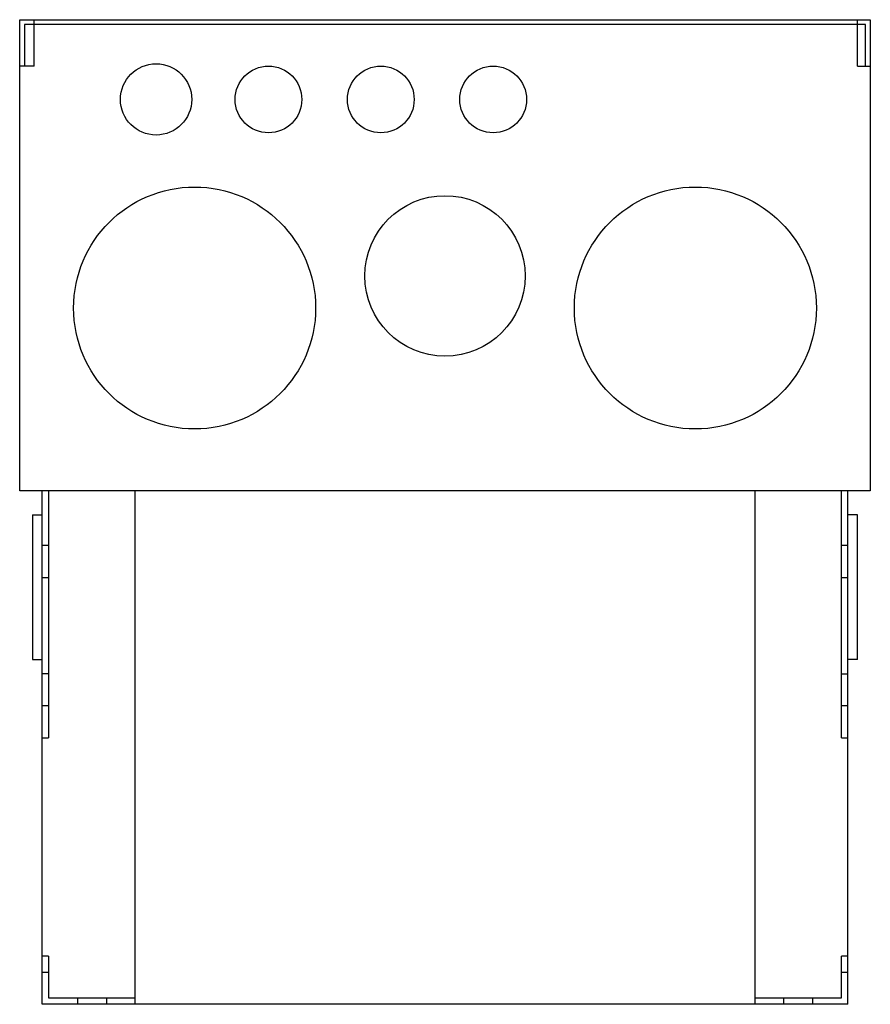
# Model space of a CAD drawing. Header units: millimetres. Extents: x 37 to 302, y 78 to 385.
import ezdxf

# ---------------------------------------------------------------- set-up
doc = ezdxf.new("R2010")
doc.units = ezdxf.units.MM
doc.header["$LTSCALE"] = 30.415773
doc.layers.add('4', color=7, linetype='CONTINUOUS')

msp = doc.modelspace()

# ---------------------------------------------------------------- linework, layer by layer
at = {"layer": '4', "color": 7, "linetype": 'Continuous'}
for p, q in [((36.74, 238.45), (36.74, 385.3)), ((36.74, 385.3), (301.74, 385.3)), ((38.24, 383.8), (38.24, 370.8)), ((300.24, 383.8), (38.24, 383.8)), ((41.24, 370.8), (41.24, 385.3)), ((297.74, 370.8), (297.74, 385.3)), ((300.24, 370.8), (300.24, 383.8)), ((301.74, 385.3), (301.74, 238.45)), ((41.24, 370.8), (36.74, 370.8)), ((297.74, 370.8), (301.74, 370.8)), ((301.74, 238.45), (36.74, 238.45)), ((43.74, 78.45), (43.74, 238.45)), ((45.74, 238.45), (45.74, 161.45)), ((72.74, 78.45), (72.74, 238.45)), ((265.74, 238.45), (265.74, 78.45)), ((292.74, 161.45), (292.74, 238.45)), ((294.74, 78.45), (294.74, 238.45)), ((40.74, 230.95), (40.74, 185.95)), ((40.74, 230.95), (43.74, 230.95)), ((297.74, 230.95), (294.74, 230.95)), ((297.74, 185.95), (297.74, 230.95)), ((45.74, 221.45), (43.74, 221.45)), ((294.74, 221.45), (292.74, 221.45)), ((43.74, 211.45), (45.74, 211.45)), ((292.74, 211.45), (294.74, 211.45)), ((40.74, 185.95), (43.74, 185.95)), ((297.74, 185.95), (294.74, 185.95)), ((45.74, 181.45), (43.74, 181.45)), ((292.74, 181.45), (294.74, 181.45)), ((45.74, 171.45), (43.74, 171.45)), ((294.74, 171.45), (292.74, 171.45)), ((43.74, 161.45), (45.74, 161.45)), ((292.74, 161.45), (294.74, 161.45)), ((45.74, 93.45), (43.74, 93.45)), ((45.74, 93.45), (45.74, 80.45)), ((294.74, 93.45), (292.74, 93.45)), ((292.74, 80.45), (292.74, 93.45)), ((43.74, 88.45), (45.74, 88.45)), ((292.74, 88.45), (294.74, 88.45)), ((45.74, 80.45), (72.74, 80.45)), ((54.74, 80.45), (54.74, 78.45)), ((63.74, 80.45), (63.74, 78.45)), ((265.74, 80.45), (292.74, 80.45)), ((274.74, 80.45), (274.74, 78.45)), ((283.74, 80.45), (283.74, 78.45)), ((294.74, 78.45), (43.74, 78.45))]:
    msp.add_line(p, q, dxfattribs=at)
for centre, radius in [((79.24, 360.45), 11.1), ((114.24, 360.45), 10.4), ((149.24, 360.45), 10.4), ((184.24, 360.45), 10.4), ((91.24, 295.45), 37.7), ((247.24, 295.45), 37.7), ((169.24, 305.45), 25)]:
    msp.add_circle(centre, radius, dxfattribs=at)

doc.saveas('drawing.dxf')
